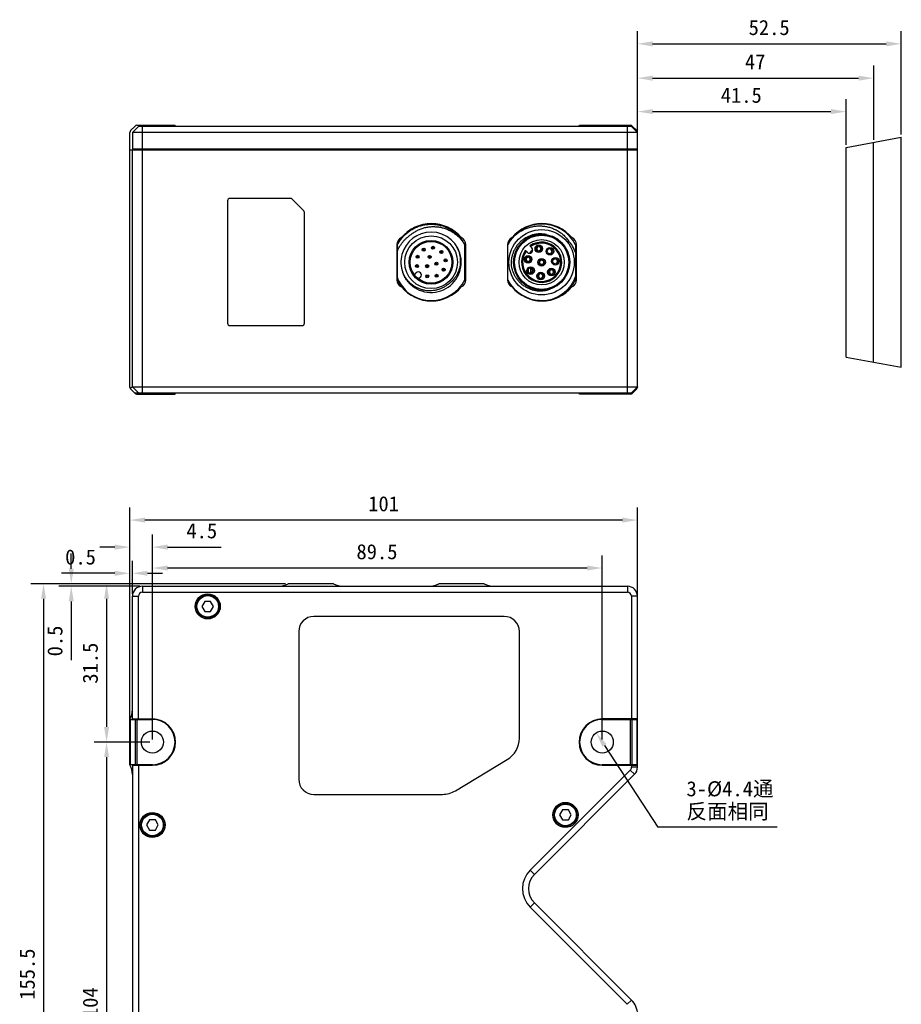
# Model space of a CAD drawing. Header units: millimetres. Extents: x 67 to 511, y 33 to 406.
# Tile 9 of 12: x 169 to 345, y 211 to 406. Entities that reach past the tile are written whole.
import ezdxf

# ---------------------------------------------------------------- set-up
doc = ezdxf.new("R2010")
doc.units = ezdxf.units.MM
doc.header["$LTSCALE"] = 32.67
doc.header["$PDMODE"] = 3
doc.header["$PDSIZE"] = 8
doc.layers.get('0').update_dxf_attribs({"linetype": 'CONTINUOUS'})
doc.layers.get('Defpoints').update_dxf_attribs({"linetype": 'CONTINUOUS'})
doc.layers.add('05_ALL_CURVES', color=7, linetype='CONTINUOUS')
doc.layers.add('51__DRAFT_DIMS', color=7, linetype='CONTINUOUS')
doc.styles.get("Standard").update_dxf_attribs({"font": 'simfang.ttf'})
doc.dimstyles.new('DIMSTYLE_1', dxfattribs={"dimtxt": 3, "dimasz": 3, "dimexe": 2.5, "dimexo": 0.5, "dimgap": 0.75, "dimtad": 1, "dimdsep": 46, "dimtxsty": 'STANDARD', "dimblk": '_FILLED', "dimblk1": '_FILLED', "dimblk2": '_FILLED', "dimcen": 0.09, "dimclrt": 3, "dimazin": 2, "dimtp": 0.5, "dimtm": 0.5, "dimtfac": 1, "dimtofl": 0, "dimtmove": 0, "dimatfit": 3, "dimldrblk": '_FILLED', "dimfxl": 1, "dimtolj": 1, "dimarcsym": 0})
doc.dimstyles.new('DIMSTYLE_2', dxfattribs={"dimtxt": 3, "dimasz": 3, "dimexe": 2.5, "dimexo": 0.5, "dimgap": 0.75, "dimtad": 1, "dimdsep": 46, "dimtxsty": 'STANDARD', "dimblk": '_FILLED', "dimblk1": '_FILLED', "dimblk2": '_FILLED', "dimcen": 0.09, "dimclrt": 3, "dimazin": 2, "dimtp": 0.1, "dimtm": 0.1, "dimtfac": 1, "dimtofl": 0, "dimtmove": 0, "dimatfit": 3, "dimldrblk": '_FILLED', "dimfxl": 1, "dimtolj": 1, "dimarcsym": 0})
doc.dimstyles.new('DIMSTYLE_3', dxfattribs={"dimtxt": 3, "dimasz": 3, "dimexe": 2.5, "dimexo": 0.5, "dimgap": 0.75, "dimtad": 1, "dimdsep": 46, "dimtxsty": 'STANDARD', "dimblk": '_FILLED', "dimblk1": '_FILLED', "dimblk2": '_FILLED', "dimcen": 0.09, "dimclrt": 3, "dimazin": 2, "dimtp": 0.3, "dimtm": 0.3, "dimtfac": 1, "dimtofl": 0, "dimtmove": 0, "dimatfit": 3, "dimldrblk": '_FILLED', "dimfxl": 1, "dimtolj": 1, "dimarcsym": 0})
doc.dimstyles.new('DIMSTYLE_4', dxfattribs={"dimtxt": 3, "dimasz": 3, "dimexe": 2.5, "dimexo": 0.5, "dimtad": 1, "dimdsep": 46, "dimtxsty": 'STANDARD', "dimblk": '_FILLED', "dimblk1": '_FILLED', "dimblk2": '_FILLED', "dimcen": 0.09, "dimclrt": 3, "dimazin": 2, "dimtp": 0.1, "dimtm": 0.1, "dimtfac": 1, "dimtofl": 0, "dimtmove": 0, "dimatfit": 1, "dimldrblk": '_FILLED', "dimfxl": 1, "dimtolj": 1, "dimarcsym": 0})

# ---------------------------------------------------------------- blocks, each defined once
blk = doc.blocks.new('_FILLED')
at = {"color": 0, "linetype": 'ByBlock'}
blk.add_solid([(0, 0), (-1, 0.167), (-1, -0.167)], dxfattribs=at)
blk = doc.blocks.new('*D1')
at = {"layer": '51__DRAFT_DIMS', "color": 0, "lineweight": -2}
for p, q in [((222.16, 294.2), (171.49, 294.2)), ((173.99, 291.2), (173.99, 141.7)), ((193.16, 138.7), (171.49, 138.7))]:
    blk.add_line(p, q, dxfattribs=at)
at = {"layer": 'Defpoints', "color": 0}
for p in [(222.66, 294.2), (173.99, 138.7), (193.66, 138.7)]:
    blk.add_point(p, dxfattribs=at)
at = {"layer": '51__DRAFT_DIMS', "color": 0, "linetype": 'ByBlock', "lineweight": -2, "xscale": 3, "yscale": 3, "zscale": 3}
for p, rotation in [((173.99, 294.2), 89.99999999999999), ((173.99, 138.7), 270)]:
    blk.add_blockref('_FILLED', p, dxfattribs=dict(at, rotation=rotation))
at = {"layer": '51__DRAFT_DIMS', "color": 0, "insert": (169.24, 216.52), "char_height": 3, "attachment_point": 2, "rotation": 90, "line_spacing_factor": 0.9}
blk.add_mtext('\\A1;155.5', dxfattribs=at)
blk = doc.blocks.new('*D2')
at = {"layer": '51__DRAFT_DIMS', "color": 0, "lineweight": -2}
for p, q in [((179.5, 297.2), (179.5, 300.2)), ((222.16, 294.2), (177, 294.2)), ((193.16, 293.7), (177, 293.7)), ((179.5, 290.7), (179.5, 279.02))]:
    blk.add_line(p, q, dxfattribs=at)
at = {"layer": 'Defpoints', "color": 0}
for p in [(222.66, 294.2), (179.5, 293.7), (193.66, 293.7)]:
    blk.add_point(p, dxfattribs=at)
at = {"layer": '51__DRAFT_DIMS', "color": 0, "linetype": 'ByBlock', "lineweight": -2, "xscale": 3, "yscale": 3, "zscale": 3}
for p, rotation in [((179.5, 294.2), 270), ((179.5, 293.7), 90)]:
    blk.add_blockref('_FILLED', p, dxfattribs=dict(at, rotation=rotation))
at = {"layer": '51__DRAFT_DIMS', "color": 0, "insert": (174.75, 285.87), "char_height": 3, "attachment_point": 3, "rotation": 90, "line_spacing_factor": 0.9}
blk.add_mtext('\\A1;0.5', dxfattribs=at)
blk = doc.blocks.new('*D3')
at = {"layer": '51__DRAFT_DIMS', "color": 0, "lineweight": -2}
for p, q in [((191.16, 267.7), (191.16, 298.78)), ((191.66, 292.2), (191.66, 298.78)), ((188.16, 296.28), (177.55, 296.28)), ((194.66, 296.28), (197.66, 296.28))]:
    blk.add_line(p, q, dxfattribs=at)
at = {"layer": 'Defpoints', "color": 0}
for p in [(191.66, 296.28), (191.66, 291.7), (191.16, 267.2)]:
    blk.add_point(p, dxfattribs=at)
at = {"layer": '51__DRAFT_DIMS', "color": 0, "linetype": 'ByBlock', "lineweight": -2, "xscale": 3, "yscale": 3, "zscale": 3}
blk.add_blockref('_FILLED', (191.16, 296.28), dxfattribs=at)
at = {"layer": '51__DRAFT_DIMS', "color": 0, "linetype": 'ByBlock', "lineweight": -2, "xscale": 3, "yscale": 3, "zscale": 3, "rotation": 180}
blk.add_blockref('_FILLED', (191.66, 296.28), dxfattribs=at)
at = {"layer": '51__DRAFT_DIMS', "color": 0, "insert": (184.41, 301.03), "char_height": 3, "attachment_point": 3, "line_spacing_factor": 0.9}
blk.add_mtext('\\A1;0.5', dxfattribs=at)
blk = doc.blocks.new('*D4')
at = {"layer": '51__DRAFT_DIMS', "color": 0, "lineweight": -2}
for p, q in [((191.16, 265.35), (191.16, 309.37)), ((292.16, 267.7), (292.16, 309.37)), ((289.16, 306.87), (194.16, 306.87))]:
    blk.add_line(p, q, dxfattribs=at)
at = {"layer": 'Defpoints', "color": 0}
for p in [(191.16, 306.87), (292.16, 267.2), (191.16, 264.85)]:
    blk.add_point(p, dxfattribs=at)
at = {"layer": '51__DRAFT_DIMS', "color": 0, "linetype": 'ByBlock', "lineweight": -2, "xscale": 3, "yscale": 3, "zscale": 3, "rotation": 180}
blk.add_blockref('_FILLED', (191.16, 306.87), dxfattribs=at)
at = {"layer": '51__DRAFT_DIMS', "color": 0, "linetype": 'ByBlock', "lineweight": -2, "xscale": 3, "yscale": 3, "zscale": 3}
blk.add_blockref('_FILLED', (292.16, 306.87), dxfattribs=at)
at = {"layer": '51__DRAFT_DIMS', "color": 0, "insert": (241.65, 311.62), "char_height": 3, "attachment_point": 2, "line_spacing_factor": 0.9}
blk.add_mtext('\\A1;101', dxfattribs=at)
blk = doc.blocks.new('*D5')
at = {"layer": '51__DRAFT_DIMS', "color": 0, "lineweight": -2}
for p, q in [((195.66, 263.2), (195.66, 299.83)), ((285.16, 263.2), (285.16, 299.83)), ((282.16, 297.33), (198.66, 297.33))]:
    blk.add_line(p, q, dxfattribs=at)
at = {"layer": 'Defpoints', "color": 0}
for p in [(195.66, 297.33), (195.66, 262.7), (285.16, 262.7)]:
    blk.add_point(p, dxfattribs=at)
at = {"layer": '51__DRAFT_DIMS', "color": 0, "linetype": 'ByBlock', "lineweight": -2, "xscale": 3, "yscale": 3, "zscale": 3, "rotation": 180}
blk.add_blockref('_FILLED', (195.66, 297.33), dxfattribs=at)
at = {"layer": '51__DRAFT_DIMS', "color": 0, "linetype": 'ByBlock', "lineweight": -2, "xscale": 3, "yscale": 3, "zscale": 3}
blk.add_blockref('_FILLED', (285.16, 297.33), dxfattribs=at)
at = {"layer": '51__DRAFT_DIMS', "color": 0, "insert": (240.33, 302.08), "char_height": 3, "attachment_point": 2, "line_spacing_factor": 0.9}
blk.add_mtext('\\A1;89.5', dxfattribs=at)
blk = doc.blocks.new('*D6')
at = {"layer": '51__DRAFT_DIMS', "color": 0, "lineweight": -2}
for p, q in [((195.16, 262.7), (184.03, 262.7)), ((186.53, 259.7), (186.53, 161.7)), ((195.16, 158.7), (184.03, 158.7))]:
    blk.add_line(p, q, dxfattribs=at)
at = {"layer": 'Defpoints', "color": 0}
for p in [(195.66, 262.7), (186.53, 158.7), (195.66, 158.7)]:
    blk.add_point(p, dxfattribs=at)
at = {"layer": '51__DRAFT_DIMS', "color": 0, "linetype": 'ByBlock', "lineweight": -2, "xscale": 3, "yscale": 3, "zscale": 3}
for p, rotation in [((186.53, 262.7), 89.99999999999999), ((186.53, 158.7), 270)]:
    blk.add_blockref('_FILLED', p, dxfattribs=dict(at, rotation=rotation))
at = {"layer": '51__DRAFT_DIMS', "color": 0, "insert": (181.78, 210.84), "char_height": 3, "attachment_point": 2, "rotation": 90, "line_spacing_factor": 0.9}
blk.add_mtext('\\A1;104', dxfattribs=at)
blk = doc.blocks.new('*D7')
at = {"layer": '51__DRAFT_DIMS', "color": 0, "lineweight": -2}
for p, q in [((222.16, 294.2), (184.03, 294.2)), ((186.53, 291.2), (186.53, 265.7)), ((195.16, 262.7), (184.03, 262.7))]:
    blk.add_line(p, q, dxfattribs=at)
at = {"layer": 'Defpoints', "color": 0}
for p in [(222.66, 294.2), (186.53, 262.7), (195.66, 262.7)]:
    blk.add_point(p, dxfattribs=at)
at = {"layer": '51__DRAFT_DIMS', "color": 0, "linetype": 'ByBlock', "lineweight": -2, "xscale": 3, "yscale": 3, "zscale": 3}
for p, rotation in [((186.53, 294.2), 90), ((186.53, 262.7), 270)]:
    blk.add_blockref('_FILLED', p, dxfattribs=dict(at, rotation=rotation))
at = {"layer": '51__DRAFT_DIMS', "color": 0, "insert": (181.78, 278.4), "char_height": 3, "attachment_point": 2, "rotation": 90, "line_spacing_factor": 0.9}
blk.add_mtext('\\A1;31.5', dxfattribs=at)
blk = doc.blocks.new('*D8')
at = {"layer": '51__DRAFT_DIMS', "color": 0, "lineweight": -2}
for p in [(285.6, 262.03), (319.95, 245.78)]:
    blk.add_line(p, (296.22, 245.78), dxfattribs=at)
at = {"layer": 'Defpoints', "color": 0}
for p in [(283.95, 264.54), (286.36, 260.86)]:
    blk.add_point(p, dxfattribs=at)
at = {"layer": '51__DRAFT_DIMS', "color": 0, "linetype": 'ByBlock', "lineweight": -2, "xscale": 3, "yscale": 3, "zscale": 3, "rotation": 123.1910463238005}
blk.add_blockref('_FILLED', (283.95, 264.54), dxfattribs=at)
at = {"layer": '51__DRAFT_DIMS', "insert": (301.91, 254.91), "char_height": 3, "attachment_point": 1, "line_spacing_factor": 0.9}
blk.add_mtext('\\A1;3-%%c4.4通\\P反面相同', dxfattribs=at)
blk = doc.blocks.new('*D9')
at = {"layer": '51__DRAFT_DIMS', "color": 0, "lineweight": -2}
for p, q in [((191.16, 267.7), (191.16, 303.99)), ((195.66, 263.2), (195.66, 303.99)), ((188.16, 301.49), (185.16, 301.49)), ((198.66, 301.49), (209.31, 301.49))]:
    blk.add_line(p, q, dxfattribs=at)
at = {"layer": 'Defpoints', "color": 0}
for p in [(195.66, 301.49), (191.16, 267.2), (195.66, 262.7)]:
    blk.add_point(p, dxfattribs=at)
at = {"layer": '51__DRAFT_DIMS', "color": 0, "linetype": 'ByBlock', "lineweight": -2, "xscale": 3, "yscale": 3, "zscale": 3}
blk.add_blockref('_FILLED', (191.16, 301.49), dxfattribs=at)
at = {"layer": '51__DRAFT_DIMS', "color": 0, "linetype": 'ByBlock', "lineweight": -2, "xscale": 3, "yscale": 3, "zscale": 3, "rotation": 180}
blk.add_blockref('_FILLED', (195.66, 301.49), dxfattribs=at)
at = {"layer": '51__DRAFT_DIMS', "color": 0, "insert": (202.41, 306.24), "char_height": 3, "attachment_point": 1, "line_spacing_factor": 0.9}
blk.add_mtext('\\A1;4.5', dxfattribs=at)
blk = doc.blocks.new('*D15')
at = {"layer": '51__DRAFT_DIMS', "color": 0, "lineweight": -2}
for p, q in [((292.16, 381.07), (292.16, 390.65)), ((333.66, 381.53), (333.66, 390.65)), ((295.16, 388.15), (330.66, 388.15))]:
    blk.add_line(p, q, dxfattribs=at)
at = {"layer": 'Defpoints', "color": 0}
for p in [(333.66, 388.15), (292.16, 380.57), (333.66, 381.03)]:
    blk.add_point(p, dxfattribs=at)
at = {"layer": '51__DRAFT_DIMS', "color": 0, "linetype": 'ByBlock', "lineweight": -2, "xscale": 3, "yscale": 3, "zscale": 3, "rotation": 180}
blk.add_blockref('_FILLED', (292.16, 388.15), dxfattribs=at)
at = {"layer": '51__DRAFT_DIMS', "color": 0, "linetype": 'ByBlock', "lineweight": -2, "xscale": 3, "yscale": 3, "zscale": 3}
blk.add_blockref('_FILLED', (333.66, 388.15), dxfattribs=at)
at = {"layer": '51__DRAFT_DIMS', "insert": (312.81, 392.9), "char_height": 3, "attachment_point": 2, "line_spacing_factor": 0.9}
blk.add_mtext('\\A1;41.5', dxfattribs=at)
blk = doc.blocks.new('*D16')
at = {"layer": '51__DRAFT_DIMS', "color": 0, "lineweight": -2}
for p, q in [((292.16, 381.07), (292.16, 397.3)), ((339.16, 382.55), (339.16, 397.3)), ((295.16, 394.8), (336.16, 394.8))]:
    blk.add_line(p, q, dxfattribs=at)
at = {"layer": 'Defpoints', "color": 0}
for p in [(339.16, 394.8), (339.16, 382.05), (292.16, 380.57)]:
    blk.add_point(p, dxfattribs=at)
at = {"layer": '51__DRAFT_DIMS', "color": 0, "linetype": 'ByBlock', "lineweight": -2, "xscale": 3, "yscale": 3, "zscale": 3, "rotation": 180}
blk.add_blockref('_FILLED', (292.16, 394.8), dxfattribs=at)
at = {"layer": '51__DRAFT_DIMS', "color": 0, "linetype": 'ByBlock', "lineweight": -2, "xscale": 3, "yscale": 3, "zscale": 3}
blk.add_blockref('_FILLED', (339.16, 394.8), dxfattribs=at)
at = {"layer": '51__DRAFT_DIMS', "insert": (315.58, 399.55), "char_height": 3, "attachment_point": 2, "line_spacing_factor": 0.9}
blk.add_mtext('\\A1;47', dxfattribs=at)
blk = doc.blocks.new('*D17')
at = {"layer": '51__DRAFT_DIMS', "color": 0, "lineweight": -2}
for p, q in [((292.16, 381.07), (292.16, 404.13)), ((344.66, 383.57), (344.66, 404.13)), ((295.16, 401.63), (341.66, 401.63))]:
    blk.add_line(p, q, dxfattribs=at)
at = {"layer": 'Defpoints', "color": 0}
for p in [(344.66, 401.63), (344.66, 383.07), (292.16, 380.57)]:
    blk.add_point(p, dxfattribs=at)
at = {"layer": '51__DRAFT_DIMS', "color": 0, "linetype": 'ByBlock', "lineweight": -2, "xscale": 3, "yscale": 3, "zscale": 3, "rotation": 180}
blk.add_blockref('_FILLED', (292.16, 401.63), dxfattribs=at)
at = {"layer": '51__DRAFT_DIMS', "color": 0, "linetype": 'ByBlock', "lineweight": -2, "xscale": 3, "yscale": 3, "zscale": 3}
blk.add_blockref('_FILLED', (344.66, 401.63), dxfattribs=at)
at = {"layer": '51__DRAFT_DIMS', "insert": (318.36, 406.38), "char_height": 3, "attachment_point": 2, "line_spacing_factor": 0.9}
blk.add_mtext('\\A1;52.5', dxfattribs=at)

msp = doc.modelspace()

# ---------------------------------------------------------------- linework, layer by layer
for p, q in [((191.157, 333.326), (191.157, 384.012)), ((192.211, 385.272), (191.304, 384.365)), ((191.657, 383.969), (192.857, 385.169)), ((192.564, 385.419), (200.157, 385.419)), ((290.957, 385.169), (192.857, 385.169)), ((193.657, 380.769), (193.657, 385.169)), ((195.657, 385.169), (195.657, 385.419)), ((200.157, 385.169), (200.157, 385.419)), ((280.657, 385.169), (280.657, 385.419)), ((280.657, 385.419), (290.75, 385.419)), ((285.157, 385.419), (285.157, 385.169)), ((290.157, 380.769), (290.157, 385.169)), ((292.157, 383.969), (290.957, 385.169)), ((292.011, 384.365), (291.104, 385.272)), ((292.157, 333.326), (292.157, 384.012)), ((191.657, 383.969), (191.657, 380.769)), ((292.157, 383.969), (191.657, 383.969)), ((191.157, 380.569), (292.157, 380.569)), ((191.657, 380.769), (292.157, 380.769)), ((191.657, 333.369), (191.657, 380.569)), ((193.657, 332.169), (193.657, 380.569)), ((195.657, 380.569), (195.657, 380.769)), ((200.157, 380.569), (200.157, 380.769)), ((280.657, 380.569), (280.657, 380.769)), ((285.157, 380.769), (285.157, 380.569)), ((290.157, 332.169), (290.157, 380.569)), ((210.607, 370.369), (210.607, 346.069)), ((223.1, 370.869), (211.107, 370.869)), ((225.761, 368.415), (223.454, 370.722)), ((225.907, 346.069), (225.907, 368.062)), ((250.721, 365.856), (250.721, 365.759)), ((252.657, 365.721), (252.657, 365.604)), ((270.48, 365.305), (270.48, 365.388)), ((270.935, 365.455), (270.935, 365.541)), ((270.48, 362.891), (270.48, 363.119)), ((270.935, 363.116), (270.935, 363.334)), ((244.307, 361.685), (244.307, 354.652)), ((244.344, 361.661), (244.344, 354.676)), ((257.844, 354.676), (257.844, 361.661)), ((258.007, 354.652), (258.007, 361.685)), ((266.307, 361.685), (266.307, 354.652)), ((266.344, 354.676), (266.344, 361.661)), ((270.195, 360.149), (269.844, 360.5)), ((270.763, 361.419), (271.114, 361.068)), ((272.373, 361.24), (272.373, 361.387)), ((272.373, 360.33), (272.373, 360.477)), ((272.673, 361.387), (272.673, 361.24)), ((272.673, 360.477), (272.673, 360.33)), ((274.899, 360.893), (274.899, 360.746)), ((279.844, 361.661), (279.844, 354.676)), ((280.007, 354.652), (280.007, 361.685)), ((270.254, 359.122), (270.254, 359.269)), ((270.48, 359.143), (270.48, 359.285)), ((270.554, 359.269), (270.554, 359.122)), ((270.935, 360.022), (270.935, 360.289)), ((272.944, 358.55), (272.944, 358.697)), ((273.244, 358.697), (273.244, 358.55)), ((274.899, 359.983), (274.899, 359.836)), ((275.988, 358.889), (275.988, 358.742)), ((270.254, 358.212), (270.254, 358.359)), ((270.48, 358.196), (270.48, 358.337)), ((270.48, 356.157), (270.48, 356.87)), ((270.554, 358.359), (270.554, 358.212)), ((270.935, 355.965), (270.935, 357.062)), ((271.048, 357.042), (271.048, 356.895)), ((272.944, 357.64), (272.944, 357.787)), ((273.244, 357.787), (273.244, 357.64)), ((274.889, 356.606), (274.889, 356.753)), ((275.189, 356.753), (275.189, 356.606)), ((275.988, 357.979), (275.988, 357.832)), ((245.476, 356.063), (245.5, 356.072)), ((247.766, 355.689), (248.16, 356.083)), ((249.008, 355.234), (248.615, 354.841)), ((271.048, 356.132), (271.048, 355.985)), ((272.752, 355.807), (272.752, 355.954)), ((272.752, 354.897), (272.752, 355.044)), ((273.052, 355.954), (273.052, 355.807)), ((273.052, 355.044), (273.052, 354.897)), ((274.889, 355.696), (274.889, 355.843)), ((275.189, 355.843), (275.189, 355.695)), ((270.48, 353.218), (270.48, 353.445)), ((270.935, 353.004), (270.935, 353.221)), ((246.248, 352.354), (246.229, 352.33)), ((252.657, 350.731), (252.657, 350.616)), ((270.48, 350.95), (270.48, 351.034)), ((270.935, 350.797), (270.935, 350.884)), ((250.721, 350.578), (250.721, 350.481)), ((211.107, 345.569), (225.407, 345.569)), ((191.657, 333.369), (192.857, 332.169)), ((191.657, 333.369), (292.157, 333.369)), ((292.157, 333.369), (290.957, 332.169)), ((192.211, 332.065), (191.304, 332.972)), ((192.107, 332.169), (291.207, 332.169)), ((192.564, 331.919), (200.157, 331.919)), ((195.657, 332.169), (195.657, 331.919)), ((200.157, 331.919), (200.157, 332.169)), ((280.657, 331.919), (280.657, 332.169)), ((290.75, 331.919), (280.657, 331.919)), ((285.157, 331.919), (285.157, 332.169)), ((291.104, 332.065), (292.011, 332.972)), ((231.657, 294.199), (222.657, 294.199)), ((261.657, 294.199), (252.657, 294.199)), ((193.657, 293.699), (193.657, 292.499)), ((193.657, 293.699), (290.157, 293.699)), ((193.657, 292.499), (290.157, 292.499)), ((290.157, 293.699), (290.157, 292.499)), ((191.657, 267.299), (191.657, 291.699)), ((191.657, 291.699), (192.857, 291.699)), ((192.857, 267.299), (192.857, 291.699)), ((206.08, 290.699), (205.503, 289.699)), ((207.235, 290.699), (206.08, 290.699)), ((207.812, 289.699), (207.235, 290.699)), ((290.957, 291.699), (290.957, 267.299)), ((292.157, 291.699), (290.957, 291.699)), ((292.157, 257.696), (292.157, 291.699)), ((205.503, 289.699), (206.08, 288.699)), ((206.08, 288.699), (207.235, 288.699)), ((207.235, 288.699), (207.812, 289.699)), ((265.657, 287.699), (227.757, 287.699)), ((224.757, 284.699), (224.757, 255.299)), ((268.657, 263.486), (268.657, 284.699)), ((191.157, 258.199), (191.157, 267.199)), ((191.157, 267.199), (195.657, 267.199)), ((191.304, 258.199), (191.304, 267.199)), ((191.657, 267.299), (195.657, 267.299)), ((192.211, 267.199), (192.211, 258.199)), ((192.564, 267.199), (192.564, 258.199)), ((292.157, 267.299), (285.157, 267.299)), ((285.157, 267.199), (292.157, 267.199)), ((290.75, 258.199), (290.75, 267.199)), ((291.104, 258.199), (291.104, 267.199)), ((292.011, 267.199), (292.011, 258.199)), ((199.844, 264.349), (199.951, 264.349)), ((199.844, 261.049), (199.951, 261.049)), ((255.946, 253.014), (266.234, 259.201)), ((195.657, 258.199), (191.157, 258.199)), ((191.657, 258.099), (191.657, 163.299)), ((191.657, 258.099), (195.657, 258.099)), ((192.857, 258.099), (192.857, 163.299)), ((290.723, 257.13), (270.803, 237.21)), ((292.157, 258.199), (285.157, 258.199)), ((285.157, 258.099), (292.157, 258.099)), ((291.571, 256.282), (290.723, 257.13)), ((290.957, 258.099), (290.957, 257.696)), ((292.157, 257.696), (290.957, 257.696)), ((291.571, 256.282), (271.651, 236.362)), ((227.757, 252.299), (253.369, 252.299)), ((277.254, 249.199), (276.677, 248.199)), ((278.409, 249.199), (277.254, 249.199)), ((278.986, 248.199), (278.409, 249.199)), ((195.08, 247.199), (194.503, 246.199)), ((196.235, 247.199), (195.08, 247.199)), ((196.812, 246.199), (196.235, 247.199)), ((276.677, 248.199), (277.254, 247.199)), ((277.254, 247.199), (278.409, 247.199)), ((278.409, 247.199), (278.986, 248.199)), ((194.503, 246.199), (195.08, 245.199)), ((195.08, 245.199), (196.235, 245.199)), ((196.235, 245.199), (196.812, 246.199)), ((271.651, 236.362), (270.803, 237.21)), ((271.651, 230.705), (270.803, 229.856)), ((270.803, 229.856), (290.137, 210.522)), ((271.651, 230.705), (290.986, 211.37)), ((290.986, 211.37), (290.137, 210.522))]:
    msp.add_line(p, q)
for centre, radius in [((273.094, 358.169), 6.5), ((251.094, 358.169), 5.25), ((251.094, 358.169), 4.35), ((273.094, 358.169), 5.6), ((273.094, 358.169), 5.4), ((273.094, 358.169), 4.5), ((251.094, 358.169), 4.15), ((249.633, 360.674), 0.3), ((249.633, 360.674), 0.127), ((251.467, 361.045), 0.3), ((251.467, 361.045), 0.127), ((253.145, 360.219), 0.3), ((272.523, 360.859), 0.75), ((272.523, 360.859), 0.55), ((274.749, 360.365), 0.75), ((274.749, 360.365), 0.55), ((248.408, 359.261), 0.3), ((248.408, 359.261), 0.127), ((250.81, 359.231), 0.3), ((250.81, 359.231), 0.127), ((253.145, 360.219), 0.127), ((253.97, 358.541), 0.3), ((253.97, 358.541), 0.127), ((270.404, 358.74), 0.75), ((270.404, 358.74), 0.55), ((273.094, 358.169), 0.75), ((273.094, 358.169), 0.55), ((275.838, 358.36), 0.75), ((275.838, 358.36), 0.55), ((248.3, 357.394), 0.3), ((248.3, 357.394), 0.127), ((250.316, 357.391), 0.3), ((250.316, 357.391), 0.127), ((252.157, 357.884), 0.3), ((252.157, 357.884), 0.127), ((253.599, 356.708), 0.3), ((253.599, 356.708), 0.127), ((270.898, 356.514), 0.75), ((270.898, 356.514), 0.55), ((275.039, 356.224), 0.75), ((275.039, 356.224), 0.55), ((250.319, 355.374), 0.3), ((250.319, 355.374), 0.127), ((252.187, 355.482), 0.3), ((252.187, 355.482), 0.127), ((272.902, 355.425), 0.75), ((272.902, 355.425), 0.55), ((206.657, 289.699), 2.5), ((206.657, 289.699), 2.25), ((206.657, 289.699), 2.15), ((195.657, 262.699), 2.2), ((285.157, 262.699), 2.2), ((277.831, 248.199), 2.5), ((277.831, 248.199), 2.25), ((277.831, 248.199), 2.15), ((195.657, 246.199), 2.5), ((195.657, 246.199), 2.25), ((195.657, 246.199), 2.15)]:
    msp.add_circle(centre, radius)
for centre, radius, start, end in [((191.657, 384.012), 0.5, 135, 180), ((192.564, 384.919), 0.5, 90, 135), ((290.75, 384.919), 0.5, 45, 90), ((291.657, 384.012), 0.5, 0, 45), ((211.107, 370.369), 0.5, 90, 180), ((223.1, 370.369), 0.5, 45, 90), ((225.407, 368.062), 0.5, 0, 45), ((251.094, 358.169), 7.6, 27.35733, 152.64267), ((251.157, 358.169), 7.7, 39.46102, 140.53898), ((273.094, 358.169), 7.6, 27.35733, 152.64267), ((273.157, 358.169), 7.7, 39.46102, 140.53898), ((285.942, 360.786), 14.254, 159.18467, 159.6097), ((283.166, 361.179), 9.114, 151.02028, 151.77256), ((245.807, 361.685), 1.5, 113.36331, 180), ((251.094, 358.169), 6, 90, 164.85116), ((251.094, 358.169), 6, 200.34188, 90), ((257.157, 362.169), 1.55, 111.07168, 116.8682), ((257.157, 362.169), 1.25, 105.16557, 112.5841), ((256.507, 361.685), 1.5, 0, 66.63669), ((267.807, 361.685), 1.5, 113.36331, 180), ((287.579, 360.304), 15.962, 167.88657, 168.66739), ((284.988, 360.418), 11.093, 163.21932, 164.24994), ((273.328, 357.826), 6.894, 19.06714, 42.23375), ((278.507, 361.685), 1.5, 0, 66.63669), ((257.157, 362.169), 1.25, 303.34313, 312.84515), ((257.157, 362.169), 1.55, 296.31403, 303.25797), ((273.094, 358.169), 4, 144.35204, 125.64796), ((273.094, 358.169), 3.8, 144.84903, 125.15097), ((270.655, 360.608), 0.65, 225, 45), ((273.094, 358.169), 3.027, 126.25215, 143.76094), ((272.523, 360.859), 0.41, 111.46013, 248.53987), ((272.523, 360.859), 0.41, 291.46013, 68.53987), ((274.749, 360.365), 0.41, 291.46013, 68.53987), ((251.094, 358.169), 6, 164.85116, 200.34188), ((270.404, 358.74), 0.41, 111.46013, 248.53987), ((270.404, 358.74), 0.41, 68.53987, 111.46013), ((270.404, 358.74), 0.41, 291.46013, 68.53987), ((273.094, 358.169), 0.41, 111.46013, 248.53987), ((273.094, 358.169), 0.41, 68.53987, 111.46013), ((273.094, 358.169), 0.41, 291.46013, 68.53987), ((275.838, 358.36), 0.41, 291.46013, 68.53987), ((270.404, 358.74), 0.41, 248.53987, 291.46013), ((270.898, 356.514), 0.41, 291.46013, 68.53987), ((273.094, 358.169), 0.41, 248.53987, 291.46013), ((275.039, 356.224), 0.41, 111.46013, 248.53987), ((275.039, 356.224), 0.41, 68.53987, 111.46013), ((275.039, 356.224), 0.41, 291.46013, 68.53987), ((245.807, 354.652), 1.5, 180, 246.63669), ((251.36, 357.804), 7.473, 200.13918, 226.83511), ((251.14, 358.159), 7.593, 206.47864, 229.87723), ((251.094, 358.169), 7.6, 207.35733, 332.64267), ((248.584, 355.658), 0.6, 315, 135), ((256.507, 354.652), 1.5, 293.36331, 360), ((267.807, 354.652), 1.5, 180, 246.63669), ((273.094, 358.169), 7.6, 207.35733, 332.64267), ((272.902, 355.425), 0.41, 111.46013, 248.53987), ((272.902, 355.425), 0.41, 291.46013, 68.53987), ((275.039, 356.224), 0.41, 248.53987, 291.46013), ((278.507, 354.652), 1.5, 293.36331, 360), ((251.157, 358.169), 7.7, 219.46102, 320.53898), ((251.183, 358.084), 5.423, 303.25787, 304.20893), ((273.157, 358.169), 7.7, 219.46102, 320.53898), ((284.127, 358.703), 12.249, 208.92484, 209.97289), ((281.847, 358.276), 7.525, 218.50291, 220.03495), ((282.073, 357.234), 9.718, 221.72106, 222.49598), ((280.449, 356.714), 5.419, 238.78361, 240.39126), ((273.5, 349.68), 1.925, 148.96785, 151.80892), ((273.431, 349.706), 1.85, 148.52434, 151.48794), ((272.165, 349.664), 1.935, 25.76576, 29.21773), ((272.292, 349.646), 2.185, 24.48577, 27.54955), ((211.107, 346.069), 0.5, 180, 270), ((225.407, 346.069), 0.5, 270, 360), ((191.657, 333.326), 0.5, 180, 225), ((291.657, 333.326), 0.5, 315, 359.42829), ((292.125, 333.342), 0.0286, 35.30584, 37.33323), ((192.564, 332.419), 0.5, 225, 270), ((290.75, 332.419), 0.5, 270, 315), ((220.721, 297.699), 4, 270, 298.95502), ((233.594, 297.699), 4, 241.04498, 270), ((250.721, 297.699), 4, 270, 298.95502), ((263.594, 297.699), 4, 241.04498, 270), ((193.657, 291.699), 2, 90, 180), ((193.657, 291.699), 0.8, 90, 180), ((290.157, 291.699), 2, 0, 90), ((290.157, 291.699), 0.8, 0, 90), ((227.757, 284.699), 3, 90, 180), ((265.657, 284.699), 3, 0, 90), ((187.657, 269.135), 4, 331.04498, 360), ((193.657, 268.199), 1, 244.17099, 270), ((195.657, 262.699), 4.6, 270, 90), ((195.657, 262.699), 4.5, 270, 90), ((285.157, 262.699), 4.6, 90, 270), ((285.157, 262.699), 4.5, 90, 270), ((290.157, 268.199), 1, 270, 295.82901), ((263.657, 263.486), 5, 301.02434, 360), ((187.657, 256.262), 4, 0, 28.95502), ((193.657, 257.199), 1, 90, 115.82901), ((287.157, 257.199), 1, 64.17099, 90), ((290.157, 257.696), 0.8, 315, 360), ((290.157, 257.696), 2, 315, 360), ((227.757, 255.299), 3, 180, 270), ((253.369, 257.299), 5, 270, 301.02434), ((274.48, 233.533), 5.2, 135, 225), ((274.48, 233.533), 4, 135, 225), ((288.157, 208.542), 4, 0, 45)]:
    msp.add_arc(centre, radius, start, end)
for points, knots in [([(244.344, 361.536), (244.469, 361.786), (244.747, 362.274), (245.159, 362.842), (245.525, 363.267), (245.914, 363.67), (246.442, 364.133), (247.132, 364.615), (247.747, 364.952), (248.26, 365.179), (248.784, 365.376), (249.46, 365.568), (250.29, 365.708), (250.99, 365.748), (251.551, 365.733), (252.109, 365.687), (252.801, 365.57), (253.611, 365.34), (254.391, 365.023), (255.131, 364.621), (255.591, 364.3), (255.812, 364.127)], [0, 0, 0, 0, 0.0624887, 0.1249974, 0.1562539, 0.18751, 0.2500071, 0.3125019, 0.3749967, 0.406256, 0.4375145, 0.5000099, 0.5625041, 0.6250006, 0.6562601, 0.6875188, 0.7500162, 0.8125129, 0.8750048, 0.9375105, 1, 1, 1, 1]), ([(247.121, 363.687), (247.221, 363.769), (247.425, 363.928), (247.85, 364.221), (248.413, 364.542), (249.127, 364.848), (249.87, 365.074), (250.633, 365.217), (251.408, 365.274), (252.184, 365.247), (252.953, 365.136), (253.705, 364.943), (254.432, 364.67), (255.126, 364.322), (255.78, 363.902), (256.386, 363.416), (256.937, 362.869), (257.428, 362.268), (257.713, 361.835), (257.844, 361.613)], [0, 0, 0, 0, 0.0312594, 0.062521, 0.1250163, 0.1875129, 0.2500104, 0.312508, 0.3750057, 0.4375037, 0.5000019, 0.5624999, 0.6249988, 0.6874984, 0.7499985, 0.8124984, 0.8749988, 0.9374988, 1, 1, 1, 1]), ([(267.047, 362.772), (267.225, 362.98), (267.508, 363.278), (267.916, 363.642), (268.343, 363.982), (268.912, 364.364), (269.639, 364.745), (270.403, 365.045), (271.196, 365.259), (272.008, 365.383), (272.829, 365.414), (273.648, 365.349), (274.454, 365.191), (275.237, 364.941), (275.986, 364.604), (276.691, 364.183), (277.343, 363.683), (277.932, 363.11), (278.275, 362.683), (278.433, 362.46)], [0, 0, 0, 0, 0.062493, 0.0937614, 0.1250235, 0.1875204, 0.2500192, 0.3125186, 0.3750178, 0.4375188, 0.5000204, 0.5625196, 0.6250214, 0.6875189, 0.7500163, 0.812514, 0.8750069, 0.9375098, 1, 1, 1, 1]), ([(244.344, 360.236), (244.475, 360.588), (244.794, 361.271), (245.323, 362.051), (245.816, 362.618), (246.354, 363.142), (246.804, 363.485), (247.121, 363.687)], [0, 0, 0, 0, 0.2499599, 0.4999063, 0.6249795, 0.7500507, 1, 1, 1, 1]), ([(274.063, 363.684), (273.847, 363.733), (273.41, 363.804), (272.746, 363.833), (272.084, 363.783), (271.431, 363.659), (270.797, 363.46), (270.19, 363.191), (269.617, 362.854), (269.086, 362.454), (268.606, 361.995), (268.181, 361.484), (267.816, 360.929), (267.514, 360.337), (267.279, 359.716), (267.141, 359.18), (267.066, 358.744), (267.016, 358.305), (267.005, 357.973), (267.01, 357.752)], [0, 0, 0, 0, 0.0624873, 0.1249956, 0.1874889, 0.2499854, 0.3124833, 0.3749812, 0.4374812, 0.4999838, 0.5624828, 0.6249849, 0.6874841, 0.7499825, 0.8124805, 0.8749763, 0.9062404, 0.9375115, 1, 1, 1, 1]), ([(255.571, 362.164), (255.701, 362.005), (255.944, 361.676), (256.256, 361.146), (256.511, 360.587), (256.707, 360.004), (256.843, 359.405), (256.915, 358.794), (256.923, 358.18), (256.864, 357.568), (256.739, 356.966), (256.55, 356.381), (256.298, 355.82), (255.988, 355.289), (255.623, 354.795), (255.207, 354.342), (254.743, 353.939), (254.406, 353.706), (254.231, 353.599)], [0, 0, 0, 0, 0.0624912, 0.1250021, 0.1874995, 0.2499989, 0.3124993, 0.3749999, 0.437503, 0.5000044, 0.5625076, 0.6250093, 0.687509, 0.7500089, 0.8125073, 0.8750012, 0.9375109, 1, 1, 1, 1]), ([(267.01, 357.752), (267.035, 357.532), (267.091, 357.204), (267.2, 356.775), (267.332, 356.352), (267.541, 355.839), (267.86, 355.256), (268.241, 354.711), (268.68, 354.211), (269.172, 353.763), (269.711, 353.374), (270.292, 353.05), (270.906, 352.794), (271.544, 352.608), (272.091, 352.516), (272.532, 352.48), (272.864, 352.473), (273.196, 352.486), (273.526, 352.518), (273.855, 352.569), (274.179, 352.64), (274.499, 352.729), (274.709, 352.8), (274.812, 352.839)], [0, 0, 0, 0, 0.0624958, 0.0937534, 0.125012, 0.187505, 0.2499982, 0.3124915, 0.3749846, 0.4374769, 0.4999676, 0.5624585, 0.6249499, 0.6874415, 0.7499328, 0.7811913, 0.8124501, 0.8437084, 0.8749672, 0.9062256, 0.9374823, 0.9687435, 1, 1, 1, 1]), ([(254.231, 353.599), (254.058, 353.468), (253.694, 353.227), (253.11, 352.933), (252.495, 352.709), (251.859, 352.557), (251.209, 352.478), (250.555, 352.474), (249.904, 352.544), (249.266, 352.689), (248.649, 352.907), (248.061, 353.194), (247.509, 353.545), (246.999, 353.954), (246.537, 354.417), (246.195, 354.842), (245.952, 355.204), (245.729, 355.578), (245.585, 355.872), (245.5, 356.072)], [0, 0, 0, 0, 0.0624863, 0.1249946, 0.1874865, 0.2499829, 0.3124808, 0.3749788, 0.437479, 0.4999819, 0.5624809, 0.6249833, 0.6874836, 0.7499807, 0.8124796, 0.8749765, 0.90624, 0.9375106, 1, 1, 1, 1]), ([(248.117, 352.96), (247.819, 353.133), (247.254, 353.53), (246.522, 354.263), (246.023, 354.968), (245.7, 355.577), (245.566, 355.894), (245.506, 356.055)], [0, 0, 0, 0, 0.2499489, 0.4998854, 0.7498321, 0.8749193, 1, 1, 1, 1]), ([(279.844, 355.418), (279.769, 355.198), (279.596, 354.765), (279.276, 354.142), (278.899, 353.553), (278.468, 353.002), (277.987, 352.494), (277.287, 351.879), (276.7, 351.492), (276.29, 351.273)], [0, 0, 0, 0, 0.1250111, 0.2500797, 0.3751071, 0.5001359, 0.6251674, 0.7501933, 1, 1, 1, 1]), ([(272.455, 350.569), (272.418, 350.569), (272.344, 350.561), (272.272, 350.539), (272.237, 350.525)], [0, 0, 0, 0, 0.4948876, 1, 1, 1, 1]), ([(272.762, 350.479), (272.715, 350.508), (272.616, 350.553), (272.508, 350.569), (272.455, 350.569)], [0, 0, 0, 0, 0.5095688, 1, 1, 1, 1]), ([(191.195, 333.136), (191.23, 333.153), (191.296, 333.184), (191.389, 333.227), (191.468, 333.265), (191.526, 333.294), (191.565, 333.313), (191.589, 333.326), (191.609, 333.336), (191.626, 333.346), (191.639, 333.353), (191.649, 333.359), (191.654, 333.364), (191.657, 333.366), (191.657, 333.368), (191.657, 333.368)], [0, 0, 0, 0, 0.2248161, 0.42288, 0.5931021, 0.7345158, 0.79416, 0.8463108, 0.8908974, 0.9278625, 0.957171, 0.9788223, 0.9929006, 0.9972266, 1, 1, 1, 1]), ([(292.148, 333.358), (292.149, 333.357), (292.153, 333.351), (292.155, 333.344), (292.156, 333.338)], [0, 0, 0, 0, 0.2193945, 1, 1, 1, 1]), ([(292.156, 333.338), (292.156, 333.337), (292.157, 333.331), (292.157, 333.325), (292.157, 333.321)], [0, 0, 0, 0, 0.2314657, 1, 1, 1, 1])]:
    msp.add_open_spline(points, degree=3, knots=knots)
at = {"layer": '05_ALL_CURVES', "color": 4}
for p, q in [((333.657, 381.03), (344.657, 383.069)), ((339.157, 338.288), (339.157, 382.05)), ((344.657, 337.268), (344.657, 383.069)), ((333.657, 339.307), (333.657, 381.03)), ((333.657, 339.307), (344.657, 337.268))]:
    msp.add_line(p, q, dxfattribs=at)

# ---------------------------------------------------------------- dimensions: what is measured, and where the dimension line sits
at = {"layer": '51__DRAFT_DIMS'}
for base, p1, p2, dimstyle, override, picture, middle in [((344.657, 401.63), (292.157, 380.569), (344.657, 383.069), 'DIMSTYLE_3', {"dimclrt": 256}, '*D17', (318.363, 401.63)), ((339.157, 394.803), (292.157, 380.569), (339.157, 382.05), 'DIMSTYLE_3', {"dimclrt": 256}, '*D16', (315.578, 394.803)), ((333.657, 388.151), (292.157, 380.569), (333.657, 381.03), 'DIMSTYLE_3', {"dimclrt": 256}, '*D15', (312.811, 388.151)), ((195.657, 301.492), (191.157, 267.199), (195.657, 262.699), 'DIMSTYLE_2', {"dimclrt": 0}, '*D9', (205.484, 301.492)), ((191.657, 296.28), (191.157, 267.199), (191.657, 291.699), 'DIMSTYLE_2', {"dimclrt": 0}, '*D3', (181.356, 296.28))]:
    dim = msp.add_linear_dim(base=base, p1=p1, p2=p2, dimstyle=dimstyle, override=override, dxfattribs=at)
    dim.commit()
    dim.dimension.update_dxf_attribs({"geometry": picture, "text_midpoint": middle, "dimtype": 160})
for base, p1, p2, angle, dimstyle, picture, middle in [((191.157, 306.865), (292.157, 267.199), (191.157, 264.849), 180, 'DIMSTYLE_3', '*D4', (241.651, 306.865)), ((195.657, 297.332), (285.157, 262.699), (195.657, 262.699), 180, 'DIMSTYLE_3', '*D5', (240.328, 297.332)), ((179.502, 293.699), (222.657, 294.199), (193.657, 293.699), 270, 'DIMSTYLE_2', '*D2', (179.502, 282.817)), ((173.992, 138.699), (222.657, 294.199), (193.657, 138.699), 270, 'DIMSTYLE_1', '*D1', (173.992, 216.525)), ((186.532, 262.699), (222.657, 294.199), (195.657, 262.699), 270, 'DIMSTYLE_3', '*D7', (186.532, 278.405)), ((186.532, 158.699), (195.657, 262.699), (195.657, 158.699), 270, 'DIMSTYLE_3', '*D6', (186.532, 210.839))]:
    dim = msp.add_linear_dim(base=base, p1=p1, p2=p2, angle=angle, dimstyle=dimstyle, override={"dimclrt": 0}, dxfattribs=at)
    dim.commit()
    dim.dimension.update_dxf_attribs({"geometry": picture, "text_midpoint": middle, "dimtype": 160})
dim = msp.add_diameter_dim_2p(p1=(286.362, 260.858), p2=(283.953, 264.54), text='3-%%c<>通\\P反面相同', dimstyle='DIMSTYLE_4', override={"dimtih": 1, "dimtoh": 1, "dimpost": '<>', "dimclrt": 256}, dxfattribs=at)
dim.commit()
dim.dimension.update_dxf_attribs({"geometry": '*D8', "text_midpoint": (310.927, 245.784), "dimtype": 163})

doc.saveas('drawing.dxf')
